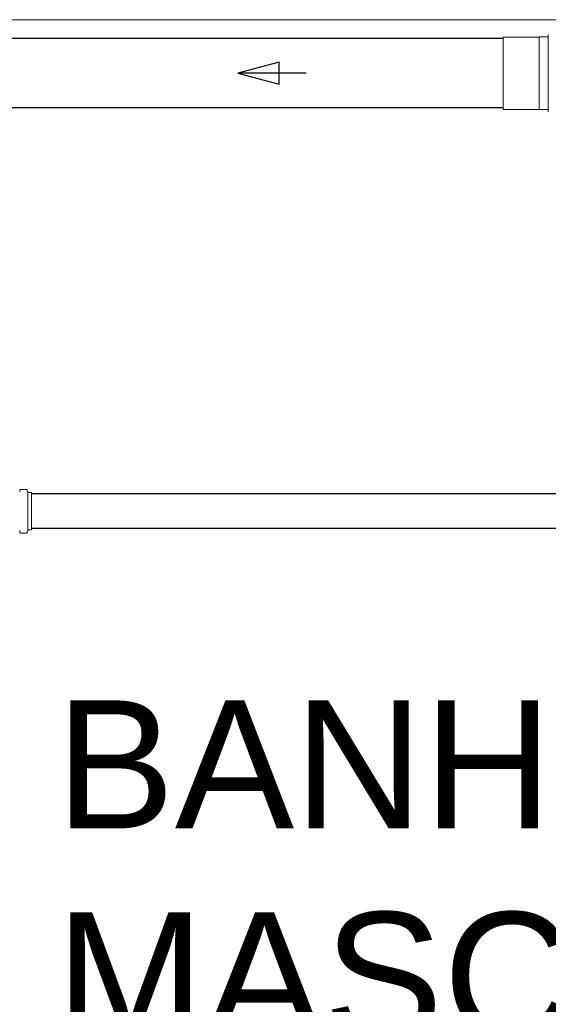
# Model space of a CAD drawing. Header units: millimetres. Extents: x 567 to 934, y -1 to 364.
# Tile 191 of 256: x 614.74 to 616.28, y 168.17 to 171.05. Entities that reach past the tile are written whole.
import ezdxf

# ---------------------------------------------------------------- set-up
doc = ezdxf.new("R2010")
doc.units = ezdxf.units.MM
doc.header["$MEASUREMENT"] = 0
doc.linetypes.add('NULL', pattern=[0])
doc.layers.add('ARQ FINA', color=8, linetype='Continuous')
for name, color, linetype, lineweight in [('CV-Condutos', 14, 'Continuous', 25), ('Simbolos', 14, 'Continuous', 20), ('Simbolos_int', 14, 'Continuous', 15), ('TQ-Condutos', 14, 'Continuous', 25), ('TQ-Sentido conduto', 14, 'Continuous', 30)]:
    doc.layers.add(name, color=color, linetype=linetype, lineweight=lineweight)
doc.styles.add('Arial', font='arial.ttf')

msp = doc.modelspace()

# ---------------------------------------------------------------- linework, layer by layer
at = {"layer": 'ARQ FINA', "lineweight": 5}
msp.add_line((613.3174, 171.0502), (616.643, 171.0502), dxfattribs=at)
at = {"layer": 'CV-Condutos'}
for p, q in [((618.7437, 169.6606), (614.7695, 169.6606)), ((618.7437, 169.5592), (614.7695, 169.5592))]:
    msp.add_line(p, q, dxfattribs=at)
at = {"layer": 'Simbolos'}
for p, q in [((616.2837, 171.0068), (616.2832, 171.0016)), ((616.2566, 170.9993), (616.1519, 170.9993)), ((616.2571, 170.9998), (616.2566, 170.9993)), ((616.2813, 170.9998), (616.2571, 170.9998)), ((616.2566, 170.7873), (616.1519, 170.7873)), ((616.2571, 170.7868), (616.2566, 170.7873)), ((616.2813, 170.7868), (616.2571, 170.7868)), ((616.2837, 170.7798), (616.2832, 170.785)), ((614.7554, 169.6735), (614.7378, 169.6735)), ((614.7358, 169.6717), (614.7354, 169.6665)), ((614.7573, 169.6721), (614.7589, 169.6661)), ((614.7695, 169.6646), (614.7608, 169.6646)), ((614.7695, 169.5552), (614.7695, 169.6646)), ((614.7358, 169.5482), (614.7354, 169.5534)), ((614.7554, 169.5463), (614.7378, 169.5463)), ((614.7573, 169.5478), (614.7589, 169.5538)), ((614.7695, 169.5552), (614.7608, 169.5552))]:
    msp.add_line(p, q, dxfattribs=at)
for points in [[(616.2813, 170.9998), (616.2816, 170.9998), (616.2819, 170.9999), (616.2822, 171), (616.2825, 171.0002), (616.2827, 171.0004), (616.2829, 171.0007), (616.2831, 171.001), (616.2832, 171.0013), (616.2833, 171.0016)], [(616.2833, 170.7849), (616.2832, 170.7853), (616.2831, 170.7856), (616.2829, 170.7859), (616.2827, 170.7861), (616.2825, 170.7864), (616.2822, 170.7865), (616.2819, 170.7867), (616.2816, 170.7867), (616.2813, 170.7868)], [(614.7378, 169.6735), (614.7375, 169.6735), (614.7372, 169.6734), (614.7369, 169.6733), (614.7366, 169.6731), (614.7364, 169.6729), (614.7362, 169.6726), (614.736, 169.6723), (614.7359, 169.672), (614.7359, 169.6717)], [(614.7573, 169.6721), (614.7572, 169.6723), (614.7571, 169.6726), (614.7569, 169.6728), (614.7567, 169.673), (614.7565, 169.6732), (614.7562, 169.6733), (614.7559, 169.6735), (614.7557, 169.6735), (614.7554, 169.6735)], [(614.7589, 169.6661), (614.759, 169.6658), (614.7591, 169.6656), (614.7593, 169.6653), (614.7595, 169.6651), (614.7597, 169.665), (614.76, 169.6648), (614.7603, 169.6647), (614.7605, 169.6647), (614.7608, 169.6646)], [(614.7359, 169.5482), (614.7359, 169.5478), (614.736, 169.5475), (614.7362, 169.5472), (614.7364, 169.547), (614.7366, 169.5468), (614.7369, 169.5466), (614.7372, 169.5464), (614.7375, 169.5464), (614.7378, 169.5463)], [(614.7554, 169.5463), (614.7557, 169.5464), (614.7559, 169.5464), (614.7562, 169.5465), (614.7565, 169.5467), (614.7567, 169.5468), (614.7569, 169.547), (614.7571, 169.5473), (614.7572, 169.5475), (614.7573, 169.5478)], [(614.7608, 169.5552), (614.7605, 169.5552), (614.7603, 169.5552), (614.76, 169.555), (614.7597, 169.5549), (614.7595, 169.5547), (614.7593, 169.5545), (614.7591, 169.5543), (614.759, 169.554), (614.7589, 169.5538)]]:
    msp.add_lwpolyline(points, dxfattribs=at)
at = {"layer": 'Simbolos_int'}
for p, q in [((616.1519, 170.9993), (616.1519, 170.7873)), ((616.2566, 170.9993), (616.2566, 170.7873)), ((616.2831, 170.9998), (616.2831, 170.7868)), ((614.7593, 169.5552), (614.7593, 169.6646))]:
    msp.add_line(p, q, dxfattribs=at)
at = {"layer": 'TQ-Condutos'}
for p, q in [((616.1519, 170.9949), (614.6298, 170.9949)), ((616.1519, 170.7917), (614.6298, 170.7917))]:
    msp.add_line(p, q, dxfattribs=at)
at = {"layer": 'TQ-Sentido conduto'}
for p, q in [((615.4952, 170.9256), (615.3745, 170.8933)), ((615.4952, 170.8609), (615.4952, 170.9256)), ((615.3745, 170.8933), (615.4952, 170.8609))]:
    msp.add_line(p, q, dxfattribs=at)
msp.add_lwpolyline([(615.5745, 170.8933), (615.3745, 170.8933)], dxfattribs=at)

# ---------------------------------------------------------------- texts
at = {"layer": 'ARQ FINA', "linetype": 'NULL', "lineweight": 5, "char_height": 0.375, "attachment_point": 7, "line_spacing_factor": 0.9, "style": 'Arial'}
for s, insert, width in [('BANH', (614.8405, 168.681), 2.911966), ('MASC', (614.8405, 168.055), 3.028011)]:
    msp.add_mtext(s, dxfattribs=dict(at, insert=insert, width=width))

doc.saveas('drawing.dxf')
